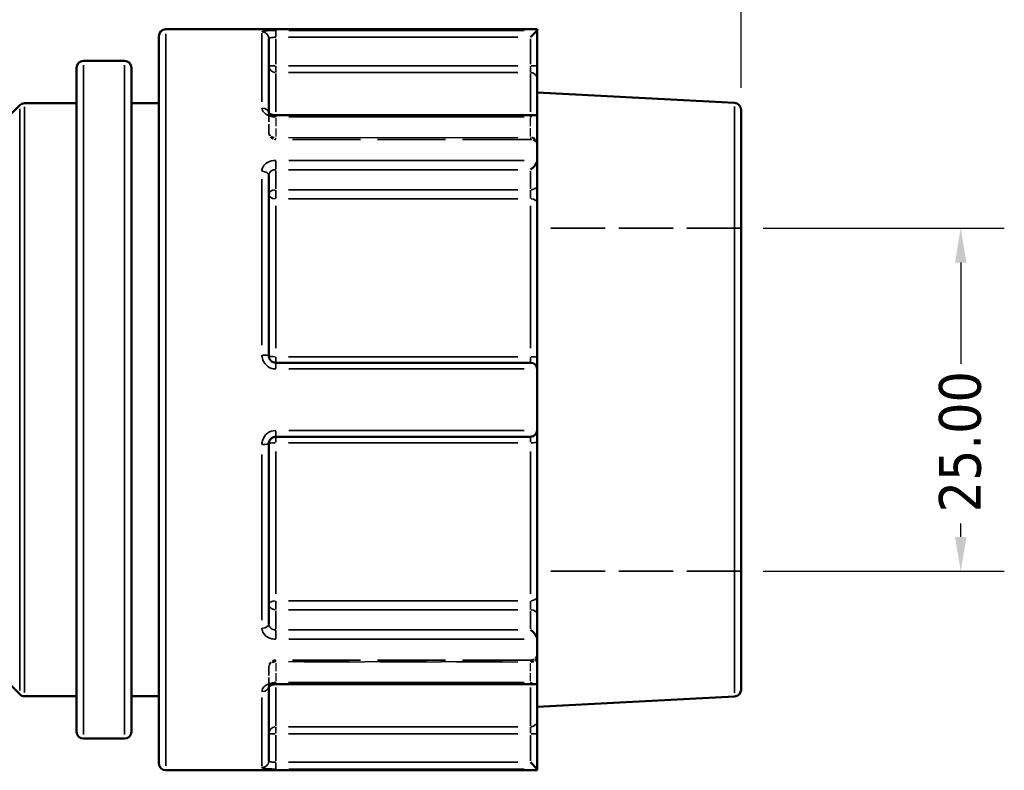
# Model space of a CAD drawing. Header units: millimetres. Extents: x 0 to 926, y 0 to 969.
# Tile 6 of 17: x 455 to 526, y 448 to 503. Entities that reach past the tile are written whole.
import ezdxf

# ---------------------------------------------------------------- set-up
doc = ezdxf.new("R2010")
doc.units = ezdxf.units.MM
doc.linetypes.add('DASHED', pattern=[0.2067, 0.1654, -0.0413])
for name, color, linetype, lineweight in [('Dimension (ANSI)', 7, 'Continuous', 25), ('Hidden (ANSI)', 7, 'DASHED', 35), ('Hidden Narrow (ANSI)', 7, 'DASHED', 25), ('Visible (ANSI)', 7, 'Continuous', 50), ('Visible Narrow (ANSI)', 7, 'Continuous', 35)]:
    doc.layers.add(name, color=color, linetype=linetype, lineweight=lineweight)
doc.styles.add('Note Text (ANSI)', font='tahoma.ttf')
doc.dimstyles.new('Default - mm (ANSI)', dxfattribs={"dimtxt": 3.048, "dimasz": 2.5, "dimexe": 3.175, "dimexo": 1.6002, "dimgap": 0.8, "dimtad": 0, "dimtoh": 1, "dimrnd": 1e-08, "dimzin": 4, "dimdsep": 46, "dimtxsty": 'Note Text (ANSI)', "dimcen": 0.09, "dimdle": 10, "dimclrd": 256, "dimclre": 256, "dimclrt": 256, "dimadec": 1, "dimazin": 1, "dimtfac": 1, "dimtofl": 0, "dimtmove": 0, "dimatfit": 3, "dimfxl": 1, "dimtolj": 1, "dimtzin": 4, "dimlwd": -1, "dimlwe": -1, "dimarcsym": 0})

# ---------------------------------------------------------------- blocks, each defined once
blk = doc.blocks.new('*D9')
at = {"layer": 'Defpoints', "color": 0, "transparency": 16777216}
for p in [(507.253, 487.463), (507.253, 462.463), (523.253, 462.463)]:
    blk.add_point(p, dxfattribs=at)
at = {"layer": 'Dimension (ANSI)', "transparency": 16777216}
for p, q in [((508.854, 487.463), (526.428, 487.463)), ((523.253, 484.963), (523.253, 477.587)), ((523.253, 464.963), (523.253, 465.957)), ((508.854, 462.463), (526.428, 462.463))]:
    blk.add_line(p, q, dxfattribs=at)
for points in [[(522.837, 484.963), (523.67, 484.963), (523.253, 487.463)], [(522.837, 464.963), (523.67, 464.963), (523.253, 462.463)]]:
    blk.add_solid(points, dxfattribs=at)
at = {"layer": 'Dimension (ANSI)', "transparency": 16777216, "insert": (521.666, 466.757), "char_height": 3.048, "attachment_point": 1, "rotation": 90, "style": 'Note Text (ANSI)'}
blk.add_mtext('\\A1;25.00', dxfattribs=at)
blk = doc.blocks.new('*D10')
at = {"layer": 'Defpoints', "color": 0, "transparency": 16777216}
for p in [(507.253, 584.642), (401.253, 532.055), (507.253, 496.088)]:
    blk.add_point(p, dxfattribs=at)
at = {"layer": 'Dimension (ANSI)', "transparency": 16777216}
for p, q in [((401.253, 533.655), (401.253, 587.817)), ((507.253, 497.688), (507.253, 587.817)), ((403.753, 584.642), (449.914, 584.642)), ((504.753, 584.642), (463.593, 584.642))]:
    blk.add_line(p, q, dxfattribs=at)
for points in [[(403.753, 585.059), (403.753, 584.226), (401.253, 584.642)], [(504.753, 585.059), (504.753, 584.226), (507.253, 584.642)]]:
    blk.add_solid(points, dxfattribs=at)
at = {"layer": 'Dimension (ANSI)', "transparency": 16777216, "insert": (450.714, 586.229), "char_height": 3.048, "attachment_point": 1, "style": 'Note Text (ANSI)'}
blk.add_mtext('\\A1;106.00', dxfattribs=at)

msp = doc.modelspace()

# ---------------------------------------------------------------- linework, layer by layer
at = {"layer": 'Hidden (ANSI)', "ltscale": 0.083185}
msp.add_line((472.853, 495.853), (472.853, 495.827), dxfattribs=at)
at = {"layer": 'Hidden (ANSI)', "ltscale": 3.750024}
for p, q in [((472.853, 494.434), (472.853, 495.827)), ((472.853, 454.099), (472.853, 455.491))]:
    msp.add_line(p, q, dxfattribs=at)
at = {"layer": 'Hidden (ANSI)', "ltscale": 29.930656}
for p, q in [((491.913, 493.934), (473.353, 493.934)), ((491.913, 455.991), (473.353, 455.991))]:
    msp.add_line(p, q, dxfattribs=at)
at = {"layer": 'Hidden (ANSI)', "ltscale": 23.931623}
for p, q in [((507.253, 487.463), (492.413, 487.463)), ((507.253, 462.463), (492.413, 462.463))]:
    msp.add_line(p, q, dxfattribs=at)
at = {"layer": 'Hidden (ANSI)', "ltscale": 0.083281}
msp.add_line((472.853, 454.099), (472.853, 454.072), dxfattribs=at)
at = {"layer": 'Hidden (ANSI)', "ltscale": 1.495845}
for centre, start, end in [((473.353, 494.434), 180, 270), ((491.913, 493.434), 0, 90), ((491.913, 456.491), 270, 0), ((473.353, 455.491), 90, 180)]:
    msp.add_arc(centre, 0.5, start, end, dxfattribs=at)
at = {"layer": 'Hidden (ANSI)', "ltscale": 1.007576}
for centre, major_axis, start_param, end_param in [((491.913, 495.192), (0.462, 0.462), 0.392699, 1.178097), ((491.913, 454.733), (-0.462, 0.462), 1.963495, 2.748894)]:
    msp.add_ellipse(centre, major_axis=major_axis, ratio=0.414214, start_param=start_param, end_param=end_param, dxfattribs=at)
at = {"layer": 'Hidden (ANSI)', "ltscale": 0.48903}
msp.add_open_spline([(472.847, 495.863), (472.847, 495.863), (472.848, 495.859), (472.852, 495.846), (472.853, 495.837), (472.853, 495.827)], degree=3, knots=[0.12457754, 0.12457754, 0.12457754, 0.12457754, 0.14099237, 0.14099237, 0.15751275, 0.15751275, 0.15751275, 0.15751275], dxfattribs=at)
at = {"layer": 'Hidden (ANSI)', "ltscale": 0.487662}
msp.add_open_spline([(472.853, 495.827), (472.853, 495.846), (472.847, 495.861), (472.847, 495.863), (472.847, 495.863), (472.847, 495.863)], degree=3, knots=[0, 0, 0, 0, 0.03150283, 0.03150283, 0.03284169, 0.03284169, 0.03284169, 0.03284169], dxfattribs=at)
at = {"layer": 'Hidden (ANSI)', "ltscale": 2.105221}
msp.add_open_spline([(473.353, 454.233), (473.298, 454.233), (473.243, 454.229), (473.139, 454.212), (473.09, 454.2), (473.005, 454.171), (472.968, 454.154), (472.911, 454.121), (472.889, 454.105), (472.859, 454.079), (472.851, 454.069), (472.845, 454.06), (472.848, 454.063), (472.852, 454.079), (472.853, 454.089), (472.853, 454.099)], degree=3, knots=[0, 0, 0, 0, 0.0245098, 0.0245098, 0.0487357, 0.0487357, 0.0721494, 0.0721494, 0.0944909, 0.0944909, 0.1164199, 0.1164199, 0.1409924, 0.1409924, 0.1575128, 0.1575128, 0.1575128, 0.1575128], dxfattribs=at)
at = {"layer": 'Hidden (ANSI)', "ltscale": 0.488977}
msp.add_open_spline([(472.853, 454.099), (472.853, 454.079), (472.847, 454.064), (472.847, 454.062), (472.847, 454.062), (472.847, 454.062)], degree=3, knots=[0, 0, 0, 0, 0.03150283, 0.03150283, 0.03293512, 0.03293512, 0.03293512, 0.03293512], dxfattribs=at)
at = {"layer": 'Hidden Narrow (ANSI)', "ltscale": 0.490266}
for p, q in [((491.913, 495.553), (491.913, 495.685)), ((491.913, 454.241), (491.913, 454.372))]:
    msp.add_line(p, q, dxfattribs=at)
at = {"layer": 'Hidden Narrow (ANSI)', "ltscale": 0.071139}
for p, q in [((473.353, 495.547), (473.353, 495.572)), ((473.353, 454.353), (473.353, 454.378))]:
    msp.add_line(p, q, dxfattribs=at)
at = {"layer": 'Hidden Narrow (ANSI)', "ltscale": 3.550614}
for p, q in [((473.353, 495.472), (473.353, 494.154)), ((491.913, 494.154), (491.913, 495.472)), ((473.353, 455.771), (473.353, 454.453)), ((491.913, 454.453), (491.913, 455.771))]:
    msp.add_line(p, q, dxfattribs=at)
at = {"layer": 'Hidden Narrow (ANSI)', "ltscale": 26.937592}
for p, q in [((490.985, 495.545), (474.281, 495.545)), ((474.281, 494.081), (490.985, 494.081)), ((490.985, 494.038), (474.281, 494.038)), ((474.281, 455.887), (490.985, 455.887)), ((490.985, 455.844), (474.281, 455.844)), ((474.281, 454.38), (490.985, 454.38))]:
    msp.add_line(p, q, dxfattribs=at)
at = {"layer": 'Hidden Narrow (ANSI)', "ltscale": 0.673075}
for p, q in [((473.353, 493.935), (473.353, 494.067)), ((491.913, 494.067), (491.913, 493.935)), ((473.353, 455.858), (473.353, 455.99)), ((491.913, 455.99), (491.913, 455.858))]:
    msp.add_line(p, q, dxfattribs=at)
at = {"layer": 'Hidden Narrow (ANSI)', "ltscale": 0.062062}
msp.add_ellipse((472.353, 495.827), major_axis=(0.5, 0), ratio=0.787319, start_param=0.003626, end_param=0.068899, dxfattribs=at)
at = {"layer": 'Hidden Narrow (ANSI)', "ltscale": 1.346251}
for centre, major_axis, ratio, start_param, end_param in [((473.353, 494.434), (-0.5, 0), 0.707107, 0.07854, 1.492257), ((473.353, 494.434), (-0.5, 0), 0.793254, 0.07854, 1.492257), ((491.913, 493.727), (0.5, 0), 0.707107, 0.07854, 1.492257), ((491.913, 493.641), (0.5, 0), 0.793254, 0.07854, 1.492257), ((491.913, 456.284), (0.5, 0), 0.793254, 4.790929, 6.204645), ((491.913, 456.198), (0.5, 0), 0.707107, 4.790929, 6.204645), ((473.353, 455.491), (-0.5, 0), 0.793254, 4.790929, 6.204645), ((473.353, 455.491), (-0.5, 0), 0.707107, 4.790929, 6.204645)]:
    msp.add_ellipse(centre, major_axis=major_axis, ratio=ratio, start_param=start_param, end_param=end_param, dxfattribs=at)
at = {"layer": 'Hidden Narrow (ANSI)', "ltscale": 0.062173}
msp.add_ellipse((472.353, 454.099), major_axis=(0.5, 0), ratio=0.787319, start_param=6.214163, end_param=6.279553, dxfattribs=at)
at = {"layer": 'Hidden Narrow (ANSI)', "ltscale": 1.36077}
msp.add_open_spline([(473.353, 495.545), (473.32, 495.545), (473.287, 495.547), (473.203, 495.557), (473.153, 495.568), (473.048, 495.603), (472.995, 495.63), (472.9, 495.701), (472.867, 495.749), (472.854, 495.806), (472.853, 495.816), (472.853, 495.827)], degree=3, knots=[0, 0, 0, 0, 0.0197925, 0.0197925, 0.0514605, 0.0514605, 0.0926289, 0.0926289, 0.1461479, 0.1461479, 0.1575128, 0.1575128, 0.1575128, 0.1575128], dxfattribs=at)
at = {"layer": 'Hidden Narrow (ANSI)', "ltscale": 1.360673}
msp.add_open_spline([(472.853, 454.099), (472.853, 454.126), (472.861, 454.153), (472.9, 454.222), (472.943, 454.262), (473.075, 454.338), (473.174, 454.367), (473.303, 454.379), (473.328, 454.38), (473.353, 454.38)], degree=3, knots=[0, 0, 0, 0, 0.0304216, 0.0304216, 0.0790962, 0.0790962, 0.1423732, 0.1423732, 0.1575142, 0.1575142, 0.1575142, 0.1575142], dxfattribs=at)
at = {"layer": 'Visible (ANSI)'}
for p, q in [((464.853, 448.463), (464.853, 501.463)), ((492.413, 501.963), (465.353, 501.963)), ((492.412, 501.869), (491.913, 501.371)), ((492.413, 501.963), (492.413, 501.873)), ((492.413, 499.3), (492.413, 501.873)), ((472.853, 501.269), (472.853, 495.853)), ((462.353, 499.651), (459.353, 499.651)), ((492.413, 498.308), (492.413, 499.3)), ((458.853, 450.774), (458.853, 499.151)), ((462.853, 499.151), (462.853, 450.774)), ((492.413, 498.308), (492.413, 495.547)), ((506.78, 496.587), (492.413, 497.34)), ((446.9, 488.609), (454.707, 496.416)), ((458.853, 496.563), (455.061, 496.563)), ((464.853, 496.563), (462.853, 496.563)), ((492.267, 495.692), (473.353, 495.692)), ((507.253, 496.088), (507.253, 453.837)), ((492.413, 495.547), (492.413, 492.435)), ((492.413, 490.616), (492.413, 492.435)), ((472.853, 491.301), (472.853, 478.163)), ((492.413, 489.3), (492.413, 490.616)), ((492.413, 489.3), (492.413, 478.032)), ((492.413, 477.163), (492.413, 478.032)), ((491.913, 477.663), (473.353, 477.663)), ((492.413, 477.163), (492.413, 472.763)), ((492.413, 471.893), (492.413, 472.763)), ((473.353, 472.263), (491.913, 472.263)), ((472.853, 471.763), (472.853, 458.624)), ((492.413, 471.893), (492.413, 460.625)), ((446.9, 461.316), (454.707, 453.509)), ((492.413, 459.309), (492.413, 460.625)), ((492.413, 457.49), (492.413, 459.309)), ((492.413, 457.49), (492.413, 454.379)), ((472.853, 454.072), (472.853, 448.656)), ((473.353, 454.233), (492.267, 454.233)), ((492.413, 454.379), (492.413, 451.617)), ((458.853, 453.363), (455.061, 453.363)), ((464.853, 453.363), (462.853, 453.363)), ((506.78, 453.338), (492.413, 452.585)), ((492.413, 450.625), (492.413, 451.617)), ((492.413, 448.052), (492.413, 450.625)), ((462.353, 450.274), (459.353, 450.274)), ((491.913, 448.554), (492.412, 448.056)), ((492.413, 447.963), (465.353, 447.963)), ((492.413, 448.052), (492.413, 447.963))]:
    msp.add_line(p, q, dxfattribs=at)
for centre, start, end in [((465.353, 501.463), 90, 180), ((459.353, 499.151), 90, 180), ((462.353, 499.151), 0, 90), ((455.061, 496.063), 90, 135), ((506.753, 496.088), 0, 87), ((491.913, 477.163), 4.76211, 90), ((491.913, 472.763), 270, 355.23789), ((455.061, 453.863), 225, 270), ((506.753, 453.837), 273, 0), ((459.353, 450.774), 180, 270), ((462.353, 450.774), 270, 0), ((465.353, 448.463), 180, 270)]:
    msp.add_arc(centre, 0.5, start, end, dxfattribs=at)
for centre, major_axis, start_param, end_param in [((491.913, 495.192), (0.462, 0.462), 5.973601, 6.675884), ((491.913, 492.081), (-0.462, -0.462), 1.178097, 2.665779), ((491.913, 457.845), (-0.462, 0.462), 3.617406, 5.105088), ((491.913, 454.733), (-0.462, 0.462), 2.748894, 3.451177)]:
    msp.add_ellipse(centre, major_axis=major_axis, ratio=0.414214, start_param=start_param, end_param=end_param, dxfattribs=at)
for points in [[(492.413, 501.873), (492.413, 501.872), (492.413, 501.871), (492.412, 501.869)], [(492.412, 495.574), (492.413, 495.564), (492.413, 495.555), (492.413, 495.547)], [(492.413, 492.435), (492.413, 492.425), (492.413, 492.414), (492.412, 492.404)], [(492.412, 477.204), (492.413, 477.19), (492.413, 477.176), (492.413, 477.163)], [(492.413, 472.763), (492.413, 472.749), (492.413, 472.735), (492.412, 472.721)], [(492.412, 457.522), (492.413, 457.511), (492.413, 457.5), (492.413, 457.49)], [(492.413, 454.379), (492.413, 454.37), (492.413, 454.361), (492.412, 454.352)], [(492.412, 448.056), (492.413, 448.055), (492.413, 448.053), (492.413, 448.052)]]:
    msp.add_open_spline(points, degree=3, dxfattribs=at)
for points, knots in [([(473.353, 495.692), (473.298, 495.692), (473.243, 495.696), (473.139, 495.713), (473.09, 495.725), (473.005, 495.755), (472.968, 495.771), (472.911, 495.804), (472.889, 495.82), (472.859, 495.846), (472.851, 495.856), (472.847, 495.862), (472.847, 495.863), (472.847, 495.863)], [0, 0, 0, 0, 0.0245098, 0.0245098, 0.0487357, 0.0487357, 0.0721494, 0.0721494, 0.0944909, 0.0944909, 0.1164199, 0.1164199, 0.1245775, 0.1245775, 0.1245775, 0.1245775]), ([(473.353, 477.663), (473.321, 477.663), (473.288, 477.666), (473.205, 477.682), (473.155, 477.701), (473.05, 477.76), (472.997, 477.805), (472.903, 477.929), (472.868, 478.013), (472.855, 478.121), (472.853, 478.142), (472.853, 478.163)], [0, 0, 0, 0, 0.0196343, 0.0196343, 0.0510491, 0.0510491, 0.0918884, 0.0918884, 0.1449795, 0.1449795, 0.1575128, 0.1575128, 0.1575128, 0.1575128]), ([(472.853, 471.763), (472.853, 471.819), (472.863, 471.876), (472.913, 472.016), (472.967, 472.093), (473.127, 472.222), (473.24, 472.263), (473.353, 472.263)], [0, 0, 0, 0, 0.0343585, 0.0343585, 0.089332, 0.089332, 0.1575135, 0.1575135, 0.1575135, 0.1575135]), ([(472.847, 454.062), (472.847, 454.063), (472.852, 454.072), (472.88, 454.099), (472.9, 454.114), (472.952, 454.145), (472.984, 454.161), (473.061, 454.191), (473.106, 454.204), (473.204, 454.224), (473.257, 454.23), (473.325, 454.233), (473.339, 454.233), (473.353, 454.233)], [0.0329351, 0.0329351, 0.0329351, 0.0329351, 0.0597192, 0.0597192, 0.0817575, 0.0817575, 0.103952, 0.103952, 0.1271525, 0.1271525, 0.15123, 0.15123, 0.1575142, 0.1575142, 0.1575142, 0.1575142])]:
    msp.add_open_spline(points, degree=3, knots=knots, dxfattribs=at)
at = {"layer": 'Visible Narrow (ANSI)'}
for p, q in [((465.353, 501.63), (465.353, 448.295)), ((472.353, 496.664), (472.353, 501.667)), ((473.353, 501.408), (473.353, 501.865)), ((474.281, 501.371), (490.985, 501.371)), ((491.459, 501.869), (474.306, 501.869)), ((473.353, 499.403), (473.353, 501.268)), ((491.913, 501.268), (491.913, 499.403)), ((459.353, 499.347), (459.353, 450.578)), ((462.353, 450.578), (462.353, 499.347)), ((473.314, 499.3), (472.855, 499.3)), ((473.353, 498.81), (473.353, 499.264)), ((490.985, 499.3), (474.281, 499.3)), ((491.913, 499.264), (491.913, 498.81)), ((492.412, 499.3), (491.953, 499.3)), ((473.353, 498.736), (473.353, 495.932)), ((474.281, 498.804), (490.985, 498.804)), ((491.913, 495.932), (491.913, 498.736)), ((506.78, 453.604), (506.78, 496.321)), ((454.707, 453.773), (454.707, 496.152)), ((455.061, 496.297), (455.061, 453.629)), ((473.353, 495.585), (473.353, 495.692)), ((474.306, 495.574), (491.459, 495.574)), ((473.353, 491.754), (473.353, 492.374)), ((491.459, 492.404), (474.306, 492.404)), ((473.353, 490.336), (473.353, 491.654)), ((474.281, 491.727), (490.985, 491.727)), ((491.913, 491.654), (491.913, 490.336)), ((472.353, 478.95), (472.353, 491.026)), ((473.353, 489.634), (473.353, 490.236)), ((490.985, 490.262), (474.281, 490.262)), ((491.913, 490.236), (491.913, 489.634)), ((474.281, 489.604), (490.985, 489.604)), ((473.353, 489.1), (473.353, 478.721)), ((491.913, 478.721), (491.913, 489.1)), ((473.353, 477.664), (473.353, 478.062)), ((490.985, 478.097), (474.281, 478.097)), ((491.913, 478.062), (491.913, 477.664)), ((473.353, 477.241), (473.353, 477.661)), ((474.306, 477.204), (491.459, 477.204)), ((473.353, 472.264), (473.353, 472.684)), ((491.459, 472.721), (474.306, 472.721)), ((473.353, 471.863), (473.353, 472.261)), ((491.913, 472.261), (491.913, 471.863)), ((474.281, 471.828), (490.985, 471.828)), ((472.353, 458.899), (472.353, 470.975)), ((473.353, 471.204), (473.353, 460.825)), ((491.913, 460.825), (491.913, 471.204)), ((473.353, 459.689), (473.353, 460.291)), ((490.985, 460.321), (474.281, 460.321)), ((491.913, 460.291), (491.913, 459.689)), ((473.353, 458.271), (473.353, 459.59)), ((474.281, 459.663), (490.985, 459.663)), ((491.913, 459.59), (491.913, 458.271)), ((473.353, 457.551), (473.353, 458.171)), ((490.985, 458.198), (474.281, 458.198)), ((474.306, 457.522), (491.459, 457.522)), ((473.353, 454.234), (473.353, 454.341)), ((491.459, 454.352), (474.306, 454.352)), ((473.353, 453.993), (473.353, 451.189)), ((491.913, 451.189), (491.913, 453.993)), ((472.353, 448.259), (472.353, 453.261)), ((472.855, 450.625), (473.314, 450.625)), ((473.353, 450.661), (473.353, 451.115)), ((473.353, 448.658), (473.353, 450.522)), ((490.985, 451.121), (474.281, 451.121)), ((474.281, 450.625), (490.985, 450.625)), ((491.913, 451.115), (491.913, 450.661)), ((491.913, 450.522), (491.913, 448.658)), ((491.953, 450.625), (492.412, 450.625)), ((473.353, 448.06), (473.353, 448.517)), ((490.985, 448.554), (474.281, 448.554)), ((474.306, 448.056), (491.459, 448.056))]:
    msp.add_line(p, q, dxfattribs=at)
for centre, major_axis, ratio, start_param, end_param in [((472.353, 501.269), (0.5, 0), 0.992682, 0.07854, 1.492257), ((473.353, 499.3), (-0.5, 0), 0.991466, 0.07854, 1.492257), ((491.913, 498.308), (0.5, 0), 0.991466, 0.07854, 1.492257), ((472.353, 495.827), (0.5, 0), 0.787319, 0.147439, 1.495883), ((472.353, 491.301), (0.5, 0), 0.616546, 0.07854, 1.492257), ((491.913, 490.616), (0.5, 0), 0.707107, 4.790929, 6.204645), ((473.353, 489.909), (-0.5, 0), 0.707107, 4.790929, 6.204645), ((473.353, 489.909), (-0.5, 0), 0.608891, 0.07854, 1.492257), ((491.913, 489.3), (0.5, 0), 0.608891, 0.07854, 1.492257), ((472.353, 478.163), (0.5, 0), 0.120755, 0.07854, 1.492257), ((473.353, 478.163), (-0.5, 0), 0.130364, 0.07854, 1.492257), ((491.913, 478.032), (0.5, 0), 0.130364, 0.07854, 1.492257), ((472.353, 471.763), (0.5, 0), 0.120755, 4.790929, 6.204645), ((473.353, 471.763), (-0.5, 0), 0.130364, 4.790929, 6.204645), ((491.913, 471.893), (0.5, 0), 0.130364, 4.790929, 6.204645), ((491.913, 460.625), (0.5, 0), 0.608891, 4.790929, 6.204645), ((473.353, 460.016), (-0.5, 0), 0.608891, 4.790929, 6.204645), ((473.353, 460.016), (-0.5, 0), 0.707107, 0.07854, 1.492257), ((491.913, 459.309), (0.5, 0), 0.707107, 0.07854, 1.492257), ((472.353, 458.624), (0.5, 0), 0.616546, 4.790929, 6.204645), ((472.353, 454.099), (0.5, 0), 0.787319, 4.787296, 6.135623), ((491.913, 451.617), (0.5, 0), 0.991466, 4.790929, 6.204645), ((473.353, 450.625), (-0.5, 0), 0.991466, 4.790929, 6.204645), ((472.353, 448.656), (0.5, 0), 0.992682, 4.790929, 6.204645)]:
    msp.add_ellipse(centre, major_axis=major_axis, ratio=ratio, start_param=start_param, end_param=end_param, dxfattribs=at)
for points, knots in [([(473.353, 501.869), (473.126, 501.869), (472.9, 501.863), (472.581, 501.839), (472.472, 501.823), (472.373, 501.792), (472.353, 501.779), (472.353, 501.765)], [-0.1575135, -0.1575135, -0.1575135, -0.1575135, -0.089332, -0.089332, -0.0343585, -0.0343585, 0, 0, 0, 0]), ([(472.853, 501.269), (472.853, 501.282), (472.863, 501.296), (472.913, 501.326), (472.967, 501.341), (473.127, 501.365), (473.24, 501.371), (473.353, 501.371)], [0, 0, 0, 0, 0.0343585, 0.0343585, 0.089332, 0.089332, 0.1575135, 0.1575135, 0.1575135, 0.1575135]), ([(472.353, 496.22), (472.353, 496.196), (472.356, 496.173), (472.38, 496.037), (472.448, 495.927), (472.637, 495.764), (472.742, 495.703), (472.953, 495.625), (473.053, 495.6), (473.221, 495.578), (473.287, 495.574), (473.353, 495.574)], [-0.1575128, -0.1575128, -0.1575128, -0.1575128, -0.1461479, -0.1461479, -0.0926289, -0.0926289, -0.0514605, -0.0514605, -0.0197925, -0.0197925, 0, 0, 0, 0]), ([(473.353, 492.404), (473.303, 492.404), (473.252, 492.401), (472.994, 492.37), (472.797, 492.292), (472.533, 492.085), (472.447, 491.972), (472.369, 491.772), (472.353, 491.691), (472.353, 491.609)], [-0.1575142, -0.1575142, -0.1575142, -0.1575142, -0.1423732, -0.1423732, -0.0790962, -0.0790962, -0.0304216, -0.0304216, 0, 0, 0, 0]), ([(472.853, 491.301), (472.853, 491.345), (472.861, 491.389), (472.9, 491.497), (472.943, 491.558), (473.075, 491.668), (473.174, 491.709), (473.303, 491.725), (473.328, 491.727), (473.353, 491.727)], [0, 0, 0, 0, 0.0304216, 0.0304216, 0.0790962, 0.0790962, 0.1423732, 0.1423732, 0.1575142, 0.1575142, 0.1575142, 0.1575142]), ([(472.353, 478.223), (472.353, 478.181), (472.356, 478.138), (472.383, 477.919), (472.452, 477.747), (472.641, 477.494), (472.746, 477.402), (472.956, 477.282), (473.056, 477.244), (473.223, 477.211), (473.288, 477.204), (473.353, 477.204)], [-0.1575128, -0.1575128, -0.1575128, -0.1575128, -0.1449795, -0.1449795, -0.0918884, -0.0918884, -0.0510491, -0.0510491, -0.0196343, -0.0196343, 0, 0, 0, 0]), ([(473.353, 472.721), (473.126, 472.721), (472.9, 472.639), (472.581, 472.376), (472.472, 472.218), (472.373, 471.934), (472.353, 471.818), (472.353, 471.702)], [-0.1575135, -0.1575135, -0.1575135, -0.1575135, -0.089332, -0.089332, -0.0343585, -0.0343585, 0, 0, 0, 0]), ([(472.353, 458.316), (472.353, 458.285), (472.356, 458.255), (472.38, 458.083), (472.448, 457.947), (472.637, 457.748), (472.742, 457.676), (472.953, 457.582), (473.053, 457.553), (473.221, 457.527), (473.287, 457.522), (473.353, 457.522)], [-0.1575128, -0.1575128, -0.1575128, -0.1575128, -0.1461479, -0.1461479, -0.0926289, -0.0926289, -0.0514605, -0.0514605, -0.0197925, -0.0197925, 0, 0, 0, 0]), ([(473.353, 458.198), (473.32, 458.198), (473.287, 458.201), (473.203, 458.215), (473.153, 458.23), (473.048, 458.28), (472.995, 458.318), (472.9, 458.425), (472.867, 458.498), (472.854, 458.591), (472.853, 458.608), (472.853, 458.624)], [0, 0, 0, 0, 0.0197925, 0.0197925, 0.0514605, 0.0514605, 0.0926289, 0.0926289, 0.1461479, 0.1461479, 0.1575128, 0.1575128, 0.1575128, 0.1575128]), ([(473.353, 454.352), (473.303, 454.352), (473.252, 454.349), (472.994, 454.323), (472.797, 454.257), (472.533, 454.086), (472.447, 453.993), (472.369, 453.833), (472.353, 453.769), (472.353, 453.705)], [-0.1575142, -0.1575142, -0.1575142, -0.1575142, -0.1423732, -0.1423732, -0.0790962, -0.0790962, -0.0304216, -0.0304216, 0, 0, 0, 0]), ([(473.353, 448.554), (473.321, 448.554), (473.288, 448.555), (473.205, 448.557), (473.155, 448.56), (473.05, 448.571), (472.997, 448.579), (472.903, 448.603), (472.868, 448.621), (472.855, 448.646), (472.853, 448.651), (472.853, 448.656)], [0, 0, 0, 0, 0.0196343, 0.0196343, 0.0510491, 0.0510491, 0.0918884, 0.0918884, 0.1449795, 0.1449795, 0.1575128, 0.1575128, 0.1575128, 0.1575128]), ([(472.353, 448.16), (472.353, 448.155), (472.356, 448.15), (472.383, 448.124), (472.452, 448.106), (472.641, 448.081), (472.746, 448.073), (472.956, 448.062), (473.056, 448.059), (473.223, 448.056), (473.288, 448.056), (473.353, 448.056)], [-0.1575128, -0.1575128, -0.1575128, -0.1575128, -0.1449795, -0.1449795, -0.0918884, -0.0918884, -0.0510491, -0.0510491, -0.0196343, -0.0196343, 0, 0, 0, 0])]:
    msp.add_open_spline(points, degree=3, knots=knots, dxfattribs=at)

# ---------------------------------------------------------------- dimensions: what is measured, and where the dimension line sits
at = {"layer": 'Dimension (ANSI)'}
dim = msp.add_linear_dim(base=(507.253, 584.642), p1=(401.253, 532.055), p2=(507.253, 496.088), dimstyle='Default - mm (ANSI)', override={"dimgap": 0.8, "dimtoh": 0, "dimdec": 2, "dimtol": 0, "dimlim": 0, "dimtp": 0, "dimtm": 0, "dimtdec": 2, "dimatfit": 1}, dxfattribs=at)
dim.commit()
dim.dimension.update_dxf_attribs({"geometry": '*D10', "text_midpoint": (456.753, 584.642), "dimtype": 160})
dim = msp.add_linear_dim(base=(523.253, 462.463), p1=(507.253, 487.463), p2=(507.253, 462.463), angle=90, dimstyle='Default - mm (ANSI)', override={"dimgap": 0.8, "dimtoh": 0, "dimdec": 2, "dimtol": 0, "dimlim": 0, "dimtp": 0, "dimtm": 0, "dimtdec": 2, "dimatfit": 1}, dxfattribs=at)
dim.commit()
dim.dimension.update_dxf_attribs({"geometry": '*D9', "text_midpoint": (523.253, 471.772), "dimtype": 160})

doc.saveas('drawing.dxf')
